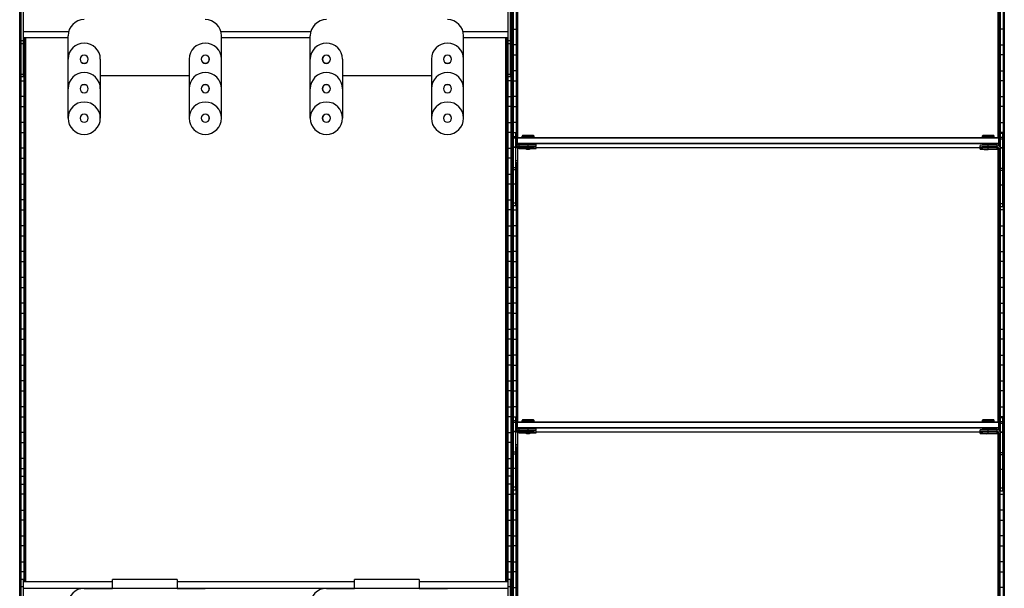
# Model space of a CAD drawing. Header units: millimetres. Extents: x -305 to 915, y -1202 to 1202.
# Tile 3 of 4: x -305 to 915, y -139 to 565. Entities that reach past the tile are written whole.
import ezdxf

# ---------------------------------------------------------------- set-up
doc = ezdxf.new("R2010")
doc.units = ezdxf.units.MM

msp = doc.modelspace()

# ---------------------------------------------------------------- linework, layer by layer
at = {"color": 7, "linetype": 'Continuous', "lineweight": 25}
for p, q in [((-304.9, -1200), (-304.9, 1200)), ((-304.5, 1199.7), (-304.5, -1199.7)), ((-303.7, 1198.8), (-303.7, -1198.8)), ((-303.4, 1198.5), (-303.4, -1198.5)), ((303.4, 1198.5), (303.4, -1198.5)), ((303.7, -1198.8), (303.7, 1198.8)), ((304.5, 1199.7), (304.5, -1199.7)), ((304.9, -1200), (304.9, 1200)), ((305.2, 1199.7), (305.2, -1199.7)), ((306, 1198.8), (306, -1198.8)), ((306.4, 1198.5), (306.4, -1198.5)), ((913.1, 1198.5), (913.1, -1198.5)), ((913.5, -1198.8), (913.5, 1198.8)), ((914.3, 1199.7), (914.3, -1199.7)), ((914.6, -1200), (914.6, 1200)), ((310.1, 1194.8), (310.1, 408.5)), ((310.5, 409.1), (310.5, 1194.4)), ((311.3, 1193.6), (311.3, 419)), ((311.6, 419.4), (311.6, 1193.2)), ((312.3, 419.5), (312.3, 1192.5)), ((907.2, 419.5), (907.2, 1192.5)), ((907.9, 419.4), (907.9, 1193.2)), ((908.2, 1193.6), (908.2, 419)), ((909, 408.1), (909, 1194.4)), ((909.4, 1194.8), (909.4, 407.5)), ((-303, 494.8), (-303, 576.2)), ((-300, 494.8), (-300, 576.2)), ((300, 494.8), (300, 576.2)), ((303, 494.8), (303, 576.2)), ((-303.4, 553.8), (-303, 553.8)), ((-300, 550.7), (-244.3, 550.7)), ((-55.7, 550.7), (55.7, 550.7)), ((244.3, 550.7), (300, 550.7)), ((303.4, 553.8), (303, 553.8)), ((306.4, 553.8), (310.1, 553.8)), ((913.1, 553.8), (909.4, 553.8)), ((-300, 539.3), (-303, 539.3)), ((-300, 543.2), (-245, 543.2)), ((-299.6, 543.2), (-299.6, -130.8)), ((-299.3, -130.8), (-299.3, 543.2)), ((-298.5, 543.2), (-298.5, -130.8)), ((-298.1, -130.8), (-298.1, 543.2)), ((-297.4, -130.8), (-297.4, 543.2)), ((-245, 443.4), (-245, 545.4)), ((-55, 443.4), (-55, 545.4)), ((-55, 543.2), (55, 543.2)), ((55, 443.4), (55, 545.4)), ((245, 443.4), (245, 545.4)), ((245, 543.2), (300, 543.2)), ((297.4, -130.8), (297.4, 543.2)), ((298.1, -130.8), (298.1, 543.2)), ((298.5, 543.2), (298.5, -130.8)), ((299.3, -130.8), (299.3, 543.2)), ((299.6, 543.2), (299.6, -130.8)), ((303, 539.3), (300, 539.3)), ((-303, 534.2), (-303.4, 534.2)), ((-300, 535.5), (-303, 535.5)), ((-299.6, 534.2), (-300, 534.2)), ((299.6, 534.2), (300, 534.2)), ((303, 535.5), (300, 535.5)), ((303, 534.2), (303.4, 534.2)), ((310.1, 534.2), (306.4, 534.2)), ((909.4, 534.2), (913.1, 534.2)), ((-303.4, 521.8), (-303, 521.8)), ((-300, 521.8), (-299.6, 521.8)), ((-205, 516.4), (-205, 443.4)), ((-95, 516.4), (-95, 443.4)), ((95, 516.4), (95, 443.4)), ((205, 516.4), (205, 443.4)), ((300, 521.8), (299.6, 521.8)), ((303.4, 521.8), (303, 521.8)), ((306.4, 521.8), (310.1, 521.8)), ((913.1, 521.8), (909.4, 521.8)), ((-303, 502.2), (-303.4, 502.2)), ((-299.6, 502.2), (-300, 502.2)), ((299.6, 502.2), (300, 502.2)), ((303, 502.2), (303.4, 502.2)), ((310.1, 502.2), (306.4, 502.2)), ((909.4, 502.2), (913.1, 502.2)), ((-303.4, 489.8), (-299.6, 489.8)), ((-300, 497.7), (-303, 497.7)), ((-300, 494.8), (-303, 494.8)), ((-205, 496.4), (-95, 496.4)), ((95, 496.4), (205, 496.4)), ((303.4, 489.8), (299.6, 489.8)), ((303, 497.7), (300, 497.7)), ((303, 494.8), (300, 494.8)), ((306.4, 489.8), (310.1, 489.8)), ((913.1, 489.8), (909.4, 489.8)), ((-299.6, 470.2), (-303.4, 470.2)), ((299.6, 470.2), (303.4, 470.2)), ((310.1, 470.2), (306.4, 470.2)), ((909.4, 470.2), (913.1, 470.2)), ((-303.4, 457.8), (-299.6, 457.8)), ((303.4, 457.8), (299.6, 457.8)), ((306.4, 457.8), (310.1, 457.8)), ((913.1, 457.8), (909.4, 457.8)), ((-299.6, 438.2), (-303.4, 438.2)), ((299.6, 438.2), (303.4, 438.2)), ((310.1, 438.2), (306.4, 438.2)), ((909.4, 438.2), (913.1, 438.2)), ((-303.4, 425.8), (-299.6, 425.8)), ((303.4, 425.8), (299.6, 425.8)), ((306.4, 425.8), (310.1, 425.8)), ((306.8, 334.8), (306.8, 425.8)), ((309.8, 420.5), (306.8, 420.5)), ((309.8, 418.6), (306.8, 418.6)), ((309.8, 334.8), (309.8, 425.8)), ((310.8, 418.5), (311.8, 419.5)), ((310.8, 418.5), (310.8, 409.5)), ((310.8, 418.5), (311.8, 418.5)), ((311.8, 410.3), (311.8, 419.5)), ((311.8, 419.5), (907.8, 419.5)), ((907.8, 418.5), (311.8, 418.5)), ((317.2, 421.1), (317.2, 419.7)), ((318, 421.9), (317.3, 421.1)), ((318, 419.7), (318, 419.5)), ((324.8, 419.8), (324.8, 422)), ((324.8, 419.8), (324.8, 419.5)), ((332.2, 421.1), (331.5, 421.9)), ((331.5, 419.5), (331.5, 419.7)), ((332.2, 419.7), (332.2, 421.1)), ((887.2, 421.1), (887.2, 419.7)), ((888, 421.9), (887.3, 421.1)), ((888, 419.7), (888, 419.5)), ((894.8, 419.8), (894.8, 422)), ((894.8, 419.8), (894.8, 419.5)), ((902.2, 421.1), (901.5, 421.9)), ((901.5, 419.5), (901.5, 419.7)), ((902.2, 419.7), (902.2, 421.1)), ((907.8, 409.3), (907.8, 419.5)), ((908.8, 418.5), (907.8, 419.5)), ((908.8, 418.5), (907.8, 418.5)), ((908.8, 418.5), (908.8, 408.5)), ((913.1, 425.8), (909.4, 425.8)), ((909.8, 333.8), (909.8, 424.8)), ((909.8, 424.8), (912.8, 424.8)), ((912.8, 419.5), (909.8, 419.5)), ((912.8, 417.6), (909.8, 417.6)), ((912.8, 333.8), (912.8, 424.8)), ((-299.6, 406.2), (-303.4, 406.2)), ((299.6, 406.2), (303.4, 406.2)), ((306.8, 406.2), (306.4, 406.2)), ((309.8, 407.6), (306.8, 407.6)), ((309.8, 407.1), (306.8, 407.1)), ((311.8, 406.8), (309.8, 406.8)), ((311.8, 411.5), (310.8, 412.5)), ((311.8, 412.5), (310.8, 412.5)), ((311.8, 412.5), (907.8, 412.5)), ((907.8, 411.5), (311.8, 411.5)), ((311.8, 406.8), (311.8, 387.9)), ((312.3, 67.5), (312.3, 405.3)), ((313.7, 408.5), (313.7, 410.8)), ((324.8, 410.8), (313.7, 410.8)), ((324.8, 408.8), (313.7, 408.8)), ((313.7, 408.5), (322.2, 408.5)), ((313.7, 405.9), (313.7, 408.2)), ((322.2, 408.2), (313.7, 408.2)), ((324.8, 406.2), (313.7, 406.2)), ((313.7, 405.9), (322.2, 405.9)), ((322.2, 408.7), (322.2, 408.2)), ((322.2, 406), (322.2, 405.5)), ((322.2, 408.2), (322.8, 407.7)), ((322.2, 405.5), (322.8, 405)), ((324.8, 408.8), (324.8, 410.8)), ((324.8, 407.7), (324.8, 408.7)), ((324.8, 406.2), (324.8, 407.6)), ((324.8, 405.1), (324.8, 406.1)), ((326.7, 407.7), (327.2, 408.2)), ((326.7, 405), (327.2, 405.5)), ((327.2, 408.2), (327.2, 408.7)), ((327.2, 405.5), (327.2, 406)), ((334.8, 408.7), (334.8, 410.7)), ((334.8, 406), (334.8, 408)), ((334.8, 407.2), (888, 407.2)), ((884.8, 407.7), (884.8, 409.7)), ((884.8, 405), (884.8, 407)), ((888, 410.7), (888, 409.8)), ((888, 407.5), (888, 407.2)), ((892.7, 407.7), (892.8, 407.7)), ((892.7, 405.1), (892.8, 405)), ((894.8, 407.8), (894.8, 410.8)), ((905.8, 409.8), (894.8, 409.8)), ((905.8, 407.8), (894.8, 407.8)), ((894.8, 407.7), (894.8, 407.7)), ((894.8, 407.6), (894.8, 407.6)), ((894.8, 407.5), (905.8, 407.5)), ((894.8, 405.2), (894.8, 407.5)), ((905.8, 407.2), (894.8, 407.2)), ((905.8, 405.2), (894.8, 405.2)), ((894.8, 405.1), (894.8, 405.1)), ((894.8, 405), (894.8, 405)), ((894.8, 404.9), (905.8, 404.9)), ((896.7, 407.7), (896.8, 407.7)), ((896.7, 405), (896.8, 405.1)), ((901.5, 409.8), (901.5, 410.7)), ((901.5, 407.2), (901.5, 407.5)), ((905.8, 407.5), (905.8, 409.8)), ((905.8, 404.9), (905.8, 407.2)), ((906.2, 407.2), (906.8, 407.2)), ((907.2, 67.5), (907.2, 404.3)), ((907.8, 412.5), (908.8, 412.5)), ((907.8, 411.5), (908.8, 412.5)), ((907.8, 405.8), (909.8, 405.8)), ((907.8, 405.8), (907.8, 386.9)), ((909.7, 406.2), (909.8, 406.2)), ((912.8, 406.6), (909.8, 406.6)), ((912.8, 406.1), (909.8, 406.1)), ((912.8, 406.2), (913.1, 406.2)), ((-303.4, 393.8), (-299.6, 393.8)), ((303.4, 393.8), (299.6, 393.8)), ((306.4, 393.8), (306.8, 393.8)), ((311.8, 390.8), (309.8, 390.8)), ((311.8, 390.5), (309.8, 390.5)), ((913.1, 393.8), (912.8, 393.8)), ((309.8, 382.1), (306.8, 382.1)), ((309.8, 379.5), (306.8, 379.5)), ((311.8, 388.2), (309.8, 388.2)), ((311.8, 387.9), (309.8, 387.9)), ((310.1, 387.9), (310.1, 56.5)), ((310.5, 57.1), (310.5, 387.9)), ((311.3, 387.9), (311.3, 67)), ((311.6, 67.4), (311.6, 387.9)), ((907.8, 389.8), (909.8, 389.8)), ((907.8, 389.5), (909.8, 389.5)), ((907.8, 387.2), (909.8, 387.2)), ((907.8, 386.9), (909.8, 386.9)), ((907.9, 67.4), (907.9, 386.9)), ((908.2, 386.9), (908.2, 67)), ((909, 56.1), (909, 386.9)), ((909.4, 386.9), (909.4, 55.5)), ((912.8, 381.1), (909.8, 381.1)), ((912.8, 378.5), (909.8, 378.5)), ((-299.6, 374.2), (-303.4, 374.2)), ((299.6, 374.2), (303.4, 374.2)), ((306.8, 374.2), (306.4, 374.2)), ((310.1, 374.2), (309.8, 374.2)), ((909.4, 374.2), (909.8, 374.2)), ((912.8, 374.2), (913.1, 374.2)), ((-303.4, 361.8), (-299.6, 361.8)), ((303.4, 361.8), (299.6, 361.8)), ((306.4, 361.8), (306.8, 361.8)), ((309.8, 361.6), (306.8, 361.6)), ((309.8, 361.8), (310.1, 361.8)), ((909.8, 361.8), (909.4, 361.8)), ((912.8, 360.6), (909.8, 360.6)), ((913.1, 361.8), (912.8, 361.8)), ((-299.6, 342.2), (-303.4, 342.2)), ((299.6, 342.2), (303.4, 342.2)), ((306.8, 342.2), (306.4, 342.2)), ((310.1, 342.2), (309.8, 342.2)), ((909.4, 342.2), (909.8, 342.2)), ((912.8, 342.2), (913.1, 342.2)), ((-303.4, 329.8), (-299.6, 329.8)), ((303.4, 329.8), (299.6, 329.8)), ((306.4, 329.8), (310.1, 329.8)), ((309.8, 338.4), (306.8, 338.4)), ((309.8, 334.8), (306.8, 334.8)), ((913.1, 329.8), (909.4, 329.8)), ((912.8, 337.4), (909.8, 337.4)), ((912.8, 333.8), (909.8, 333.8)), ((-299.6, 310.2), (-303.4, 310.2)), ((299.6, 310.2), (303.4, 310.2)), ((310.1, 310.2), (306.4, 310.2)), ((909.4, 310.2), (913.1, 310.2)), ((-303.4, 297.8), (-299.6, 297.8)), ((303.4, 297.8), (299.6, 297.8)), ((306.4, 297.8), (310.1, 297.8)), ((913.1, 297.8), (909.4, 297.8)), ((-299.6, 278.2), (-303.4, 278.2)), ((299.6, 278.2), (303.4, 278.2)), ((310.1, 278.2), (306.4, 278.2)), ((909.4, 278.2), (913.1, 278.2)), ((-303.4, 265.8), (-299.6, 265.8)), ((303.4, 265.8), (299.6, 265.8)), ((306.4, 265.8), (310.1, 265.8)), ((913.1, 265.8), (909.4, 265.8)), ((-299.6, 246.2), (-303.4, 246.2)), ((299.6, 246.2), (303.4, 246.2)), ((310.1, 246.2), (306.4, 246.2)), ((909.4, 246.2), (913.1, 246.2)), ((-303.4, 233.8), (-299.6, 233.8)), ((303.4, 233.8), (299.6, 233.8)), ((306.4, 233.8), (310.1, 233.8)), ((913.1, 233.8), (909.4, 233.8)), ((-299.6, 214.2), (-303.4, 214.2)), ((299.6, 214.2), (303.4, 214.2)), ((310.1, 214.2), (306.4, 214.2)), ((909.4, 214.2), (913.1, 214.2)), ((-303.4, 201.8), (-299.6, 201.8)), ((303.4, 201.8), (299.6, 201.8)), ((306.4, 201.8), (310.1, 201.8)), ((913.1, 201.8), (909.4, 201.8)), ((-299.6, 182.2), (-303.4, 182.2)), ((299.6, 182.2), (303.4, 182.2)), ((310.1, 182.2), (306.4, 182.2)), ((909.4, 182.2), (913.1, 182.2)), ((-303.4, 169.8), (-299.6, 169.8)), ((303.4, 169.8), (299.6, 169.8)), ((306.4, 169.8), (310.1, 169.8)), ((913.1, 169.8), (909.4, 169.8)), ((-299.6, 150.2), (-303.4, 150.2)), ((299.6, 150.2), (303.4, 150.2)), ((310.1, 150.2), (306.4, 150.2)), ((909.4, 150.2), (913.1, 150.2)), ((-303.4, 137.8), (-299.6, 137.8)), ((303.4, 137.8), (299.6, 137.8)), ((306.4, 137.8), (310.1, 137.8)), ((913.1, 137.8), (909.4, 137.8)), ((-299.6, 118.2), (-303.4, 118.2)), ((299.6, 118.2), (303.4, 118.2)), ((310.1, 118.2), (306.4, 118.2)), ((909.4, 118.2), (913.1, 118.2)), ((-303.4, 105.8), (-299.6, 105.8)), ((303.4, 105.8), (299.6, 105.8)), ((306.4, 105.8), (310.1, 105.8)), ((913.1, 105.8), (909.4, 105.8)), ((-299.6, 86.2), (-303.4, 86.2)), ((299.6, 86.2), (303.4, 86.2)), ((310.1, 86.2), (306.4, 86.2)), ((909.4, 86.2), (913.1, 86.2)), ((-303.4, 73.8), (-299.6, 73.8)), ((303.4, 73.8), (299.6, 73.8)), ((306.4, 73.8), (310.1, 73.8)), ((306.8, -17.2), (306.8, 73.8)), ((309.8, -17.2), (309.8, 73.8)), ((913.1, 73.8), (909.4, 73.8)), ((309.8, 68.5), (306.8, 68.5)), ((309.8, 66.6), (306.8, 66.6)), ((310.8, 66.5), (311.8, 67.5)), ((310.8, 66.5), (310.8, 57.5)), ((310.8, 66.5), (311.8, 66.5)), ((311.8, 58.3), (311.8, 67.5)), ((311.8, 67.5), (907.8, 67.5)), ((907.8, 66.5), (311.8, 66.5)), ((317.2, 69.1), (317.2, 67.7)), ((318, 69.9), (317.3, 69.1)), ((318, 67.7), (318, 67.5)), ((324.8, 67.8), (324.8, 70)), ((324.8, 67.8), (324.8, 67.5)), ((332.2, 69.1), (331.5, 69.9)), ((331.5, 67.5), (331.5, 67.7)), ((332.2, 67.7), (332.2, 69.1)), ((887.2, 69.1), (887.2, 67.7)), ((888, 69.9), (887.3, 69.1)), ((888, 67.7), (888, 67.5)), ((894.8, 67.8), (894.8, 70)), ((894.8, 67.8), (894.8, 67.5)), ((902.2, 69.1), (901.5, 69.9)), ((901.5, 67.5), (901.5, 67.7)), ((902.2, 67.7), (902.2, 69.1)), ((907.8, 57.3), (907.8, 67.5)), ((908.8, 66.5), (907.8, 67.5)), ((908.8, 66.5), (907.8, 66.5)), ((908.8, 66.5), (908.8, 56.5)), ((909.8, -18.2), (909.8, 72.8)), ((909.8, 72.8), (912.8, 72.8)), ((912.8, 67.5), (909.8, 67.5)), ((912.8, 65.6), (909.8, 65.6)), ((912.8, -18.2), (912.8, 72.8)), ((-299.6, 54.2), (-303.4, 54.2)), ((299.6, 54.2), (303.4, 54.2)), ((306.8, 54.2), (306.4, 54.2)), ((309.8, 55.6), (306.8, 55.6)), ((309.8, 55.1), (306.8, 55.1)), ((311.8, 54.8), (309.8, 54.8)), ((311.8, 59.5), (310.8, 60.5)), ((311.8, 60.5), (310.8, 60.5)), ((311.8, 60.5), (907.8, 60.5)), ((907.8, 59.5), (311.8, 59.5)), ((311.8, 54.8), (311.8, 35.9)), ((312.3, -284.5), (312.3, 53.3)), ((313.7, 56.5), (313.7, 58.8)), ((324.8, 58.8), (313.7, 58.8)), ((324.8, 56.8), (313.7, 56.8)), ((313.7, 56.5), (322.2, 56.5)), ((313.7, 53.9), (313.7, 56.2)), ((322.2, 56.2), (313.7, 56.2)), ((324.8, 54.2), (313.7, 54.2)), ((313.7, 53.9), (322.2, 53.9)), ((322.2, 56.7), (322.2, 56.2)), ((322.2, 54), (322.2, 53.5)), ((322.2, 56.2), (322.8, 55.7)), ((322.2, 53.5), (322.8, 53)), ((324.8, 56.8), (324.8, 58.8)), ((324.8, 55.7), (324.8, 56.7)), ((324.8, 54.2), (324.8, 55.6)), ((324.8, 53.1), (324.8, 54.1)), ((326.7, 55.7), (327.2, 56.2)), ((326.7, 53), (327.2, 53.5)), ((327.2, 56.2), (327.2, 56.7)), ((327.2, 53.5), (327.2, 54)), ((334.8, 56.7), (334.8, 58.7)), ((334.8, 54), (334.8, 56)), ((334.8, 55.2), (888, 55.2)), ((884.8, 55.7), (884.8, 57.7)), ((884.8, 53), (884.8, 55)), ((888, 58.7), (888, 57.8)), ((888, 55.5), (888, 55.2)), ((892.7, 55.7), (892.8, 55.7)), ((892.7, 53.1), (892.8, 53)), ((894.8, 55.8), (894.8, 58.8)), ((905.8, 57.8), (894.8, 57.8)), ((905.8, 55.8), (894.8, 55.8)), ((894.8, 55.7), (894.8, 55.7)), ((894.8, 55.6), (894.8, 55.6)), ((894.8, 53.2), (894.8, 55.5)), ((894.8, 55.5), (905.8, 55.5)), ((905.8, 55.2), (894.8, 55.2)), ((905.8, 53.2), (894.8, 53.2)), ((894.8, 53.1), (894.8, 53.1)), ((894.8, 53), (894.8, 53)), ((894.8, 52.9), (905.8, 52.9)), ((896.7, 55.7), (896.8, 55.7)), ((896.7, 53), (896.8, 53.1)), ((901.5, 57.8), (901.5, 58.7)), ((901.5, 55.2), (901.5, 55.5)), ((905.8, 55.5), (905.8, 57.8)), ((905.8, 52.9), (905.8, 55.2)), ((906.2, 55.2), (906.8, 55.2)), ((907.2, -284.5), (907.2, 52.3)), ((907.8, 60.5), (908.8, 60.5)), ((907.8, 59.5), (908.8, 60.5)), ((907.8, 53.8), (907.8, 34.9)), ((907.8, 53.8), (909.8, 53.8)), ((909.7, 54.2), (909.8, 54.2)), ((912.8, 54.6), (909.8, 54.6)), ((912.8, 54.1), (909.8, 54.1)), ((912.8, 54.2), (913.1, 54.2)), ((-303.4, 41.8), (-299.6, 41.8)), ((303.4, 41.8), (299.6, 41.8)), ((306.4, 41.8), (306.8, 41.8)), ((311.8, 38.8), (309.8, 38.8)), ((311.8, 38.5), (309.8, 38.5)), ((907.8, 37.8), (909.8, 37.8)), ((907.8, 37.5), (909.8, 37.5)), ((913.1, 41.8), (912.8, 41.8)), ((309.8, 30.1), (306.8, 30.1)), ((309.8, 27.5), (306.8, 27.5)), ((311.8, 36.2), (309.8, 36.2)), ((311.8, 35.9), (309.8, 35.9)), ((310.1, -295.5), (310.1, 35.9)), ((310.5, 35.9), (310.5, -294.9)), ((311.3, -285), (311.3, 35.9)), ((311.6, 35.9), (311.6, -284.6)), ((907.8, 35.2), (909.8, 35.2)), ((907.8, 34.9), (909.8, 34.9)), ((907.9, 34.9), (907.9, -284.6)), ((908.2, -285), (908.2, 34.9)), ((909, 34.9), (909, -295.9)), ((909.4, -296.5), (909.4, 34.9)), ((912.8, 29.1), (909.8, 29.1)), ((912.8, 26.5), (909.8, 26.5)), ((-299.6, 22.2), (-303.4, 22.2)), ((299.6, 22.2), (303.4, 22.2)), ((306.8, 22.2), (306.4, 22.2)), ((310.1, 22.2), (309.8, 22.2)), ((909.4, 22.2), (909.8, 22.2)), ((912.8, 22.2), (913.1, 22.2)), ((-304.9, 0), (-297.4, 0)), ((-303.4, 9.8), (-299.6, 9.8)), ((306.8, 0), (297.4, 0)), ((303.4, 9.8), (299.6, 9.8)), ((306.4, 9.8), (306.8, 9.8)), ((309.8, 9.6), (306.8, 9.6)), ((309.8, 9.8), (310.1, 9.8)), ((309.8, 0), (312.3, 0)), ((909.8, 0), (907.2, 0)), ((909.8, 9.8), (909.4, 9.8)), ((912.8, 8.6), (909.8, 8.6)), ((913.1, 9.8), (912.8, 9.8)), ((914.6, 0), (912.8, 0)), ((-303.4, -9.8), (-299.6, -9.8)), ((303.4, -9.8), (299.6, -9.8)), ((306.4, -9.8), (306.8, -9.8)), ((309.8, -9.8), (310.1, -9.8)), ((909.8, -9.8), (909.4, -9.8)), ((913.1, -9.8), (912.8, -9.8)), ((-299.6, -22.2), (-303.4, -22.2)), ((299.6, -22.2), (303.4, -22.2)), ((310.1, -22.2), (306.4, -22.2)), ((309.8, -13.6), (306.8, -13.6)), ((309.8, -17.2), (306.8, -17.2)), ((909.4, -22.2), (913.1, -22.2)), ((912.8, -14.6), (909.8, -14.6)), ((912.8, -18.2), (909.8, -18.2)), ((-303.4, -41.8), (-299.6, -41.8)), ((303.4, -41.8), (299.6, -41.8)), ((306.4, -41.8), (310.1, -41.8)), ((913.1, -41.8), (909.4, -41.8)), ((-299.6, -54.2), (-303.4, -54.2)), ((299.6, -54.2), (303.4, -54.2)), ((310.1, -54.2), (306.4, -54.2)), ((909.4, -54.2), (913.1, -54.2)), ((-303.4, -73.8), (-299.6, -73.8)), ((303.4, -73.8), (299.6, -73.8)), ((306.4, -73.8), (310.1, -73.8)), ((913.1, -73.8), (909.4, -73.8)), ((-299.6, -86.2), (-303.4, -86.2)), ((299.6, -86.2), (303.4, -86.2)), ((310.1, -86.2), (306.4, -86.2)), ((909.4, -86.2), (913.1, -86.2)), ((-303.4, -105.8), (-299.6, -105.8)), ((303.4, -105.8), (299.6, -105.8)), ((306.4, -105.8), (310.1, -105.8)), ((913.1, -105.8), (909.4, -105.8)), ((-299.6, -118.2), (-303.4, -118.2)), ((299.6, -118.2), (303.4, -118.2)), ((310.1, -118.2), (306.4, -118.2)), ((909.4, -118.2), (913.1, -118.2)), ((-303, -209.2), (-303, -127.8)), ((-300, -127.8), (-303, -127.8)), ((-300, -209.2), (-300, -127.8)), ((-190, -130.8), (-300, -130.8)), ((-110, -127.7), (-190, -127.7)), ((-190, -138.7), (-190, -127.7)), ((-110, -127.7), (-110, -138.7)), ((110, -130.8), (-110, -130.8)), ((190, -127.7), (110, -127.7)), ((110, -138.7), (110, -127.7)), ((190, -127.7), (190, -138.7)), ((300, -130.8), (190, -130.8)), ((303, -127.8), (300, -127.8)), ((300, -209.2), (300, -127.8)), ((303, -209.2), (303, -127.8)), ((-303.4, -137.8), (-303, -137.8)), ((-300, -136.8), (-303, -136.8)), ((-300, -138.3), (300, -138.3)), ((-225, -138.7), (-190, -138.7)), ((-110, -138.7), (-75, -138.7)), ((75, -138.7), (110, -138.7)), ((190, -138.7), (225, -138.7)), ((303, -136.8), (300, -136.8)), ((303.4, -137.8), (303, -137.8)), ((306.4, -137.8), (310.1, -137.8)), ((913.1, -137.8), (909.4, -137.8))]:
    msp.add_line(p, q, dxfattribs=at)
at = {"color": 7, "linetype": 'Continuous', "lineweight": 25, "flags": 128}
for points in [[(318, 419.6), (318, 419.6), (317.4, 419.6), (317.2, 419.7), (317.4, 419.7), (318, 419.7), (318.9, 419.7), (320.1, 419.8), (321.5, 419.8), (323.1, 419.8), (324.8, 419.8)], [(324.8, 419.8), (326.4, 419.8), (328, 419.8), (329.4, 419.8), (330.6, 419.7), (331.5, 419.7), (332.1, 419.7), (332.2, 419.7), (332.1, 419.6), (331.5, 419.6), (331.5, 419.6)], [(887.7, 419.6), (887.4, 419.6), (887.2, 419.7), (887.4, 419.7), (888, 419.7), (888.9, 419.7), (890.1, 419.8), (891.5, 419.8), (893.1, 419.8), (894.8, 419.8)], [(888, 419.6), (888, 419.6), (887.8, 419.6)], [(894.8, 419.8), (896.4, 419.8), (898, 419.8), (899.4, 419.8), (900.6, 419.7), (901.5, 419.7), (902.1, 419.7), (902.2, 419.7), (902.1, 419.6), (901.5, 419.6), (901.5, 419.6)], [(313.7, 408.2), (313, 408.1), (312.4, 408)], [(324.8, 407.7), (324, 407.7), (323.3, 407.7), (322.9, 407.7), (322.8, 407.7), (322.9, 407.6), (323.3, 407.6), (324, 407.6), (324.8, 407.6)], [(324.8, 405.1), (324, 405.1), (323.3, 405.1), (322.9, 405.1), (322.8, 405), (322.9, 405), (323.3, 405), (324, 405), (324.8, 405)], [(324.8, 407.6), (325.5, 407.6), (326.2, 407.6), (326.6, 407.6), (326.7, 407.7), (326.6, 407.7), (326.2, 407.7), (325.5, 407.7), (324.8, 407.7)], [(324.8, 405.6), (325.7, 405.6), (326.5, 405.6), (327.1, 405.6), (327.2, 405.5), (327.2, 405.5)], [(324.8, 405), (325.5, 405), (326.2, 405), (326.6, 405), (326.7, 405), (326.6, 405.1), (326.2, 405.1), (325.5, 405.1), (324.8, 405.1)], [(894.8, 407.6), (893.9, 407.6), (893.2, 407.6), (892.7, 407.6), (892.5, 407.7), (892.7, 407.7), (893.2, 407.7), (893.9, 407.7), (894.8, 407.7)], [(894.8, 405), (893.9, 405), (893.2, 405), (892.7, 405), (892.5, 405), (892.7, 405.1), (893.2, 405.1), (893.9, 405.1), (894.8, 405.1)], [(894.8, 407.7), (894, 407.7), (893.3, 407.7), (892.9, 407.7), (892.8, 407.7), (892.9, 407.6), (893.3, 407.6), (894, 407.6), (894.8, 407.6)], [(894.8, 405.1), (894, 405.1), (893.3, 405.1), (892.9, 405.1), (892.8, 405), (892.9, 405), (893.3, 405), (894, 405), (894.8, 405)], [(894.8, 407.6), (895.5, 407.6), (896.2, 407.6), (896.6, 407.6), (896.7, 407.7), (896.6, 407.7), (896.2, 407.7), (895.5, 407.7), (894.8, 407.7)], [(894.8, 407.7), (895.6, 407.7), (896.3, 407.7), (896.8, 407.7), (897, 407.7), (896.8, 407.6), (896.3, 407.6), (895.6, 407.6), (894.8, 407.6)], [(894.8, 405), (895.5, 405), (896.2, 405), (896.6, 405), (896.7, 405), (896.6, 405.1), (896.2, 405.1), (895.5, 405.1), (894.8, 405.1)], [(894.8, 405.1), (895.6, 405.1), (896.3, 405.1), (896.8, 405.1), (897, 405), (896.8, 405), (896.3, 405), (895.6, 405), (894.8, 405)], [(907.1, 407), (906.5, 407.1), (905.8, 407.2)], [(318, 67.6), (318, 67.6), (317.4, 67.6), (317.2, 67.7), (317.4, 67.7), (318, 67.7), (318.9, 67.7), (320.1, 67.8), (321.5, 67.8), (323.1, 67.8), (324.8, 67.8)], [(324.8, 67.8), (326.4, 67.8), (328, 67.8), (329.4, 67.8), (330.6, 67.7), (331.5, 67.7), (332.1, 67.7), (332.2, 67.7), (332.1, 67.6), (331.5, 67.6), (331.5, 67.6)], [(888, 67.6), (888, 67.6), (887.4, 67.6), (887.2, 67.7), (887.4, 67.7), (888, 67.7), (888.9, 67.7), (890.1, 67.8), (891.5, 67.8), (893.1, 67.8), (894.8, 67.8)], [(894.8, 67.8), (896.4, 67.8), (898, 67.8), (899.4, 67.8), (900.6, 67.7), (901.5, 67.7), (902.1, 67.7), (902.2, 67.7), (902.1, 67.6), (901.5, 67.6), (901.5, 67.6)], [(313.7, 56.2), (313, 56.1), (312.4, 56)], [(322.2, 56.2), (322.2, 56.2), (322.4, 56.2), (323, 56.2), (323.8, 56.2), (324.8, 56.2)], [(324.8, 55.7), (324, 55.7), (323.3, 55.7), (322.9, 55.7), (322.8, 55.7), (322.9, 55.6), (323.3, 55.6), (324, 55.6), (324.8, 55.6)], [(324.8, 53.1), (324, 53.1), (323.3, 53.1), (322.9, 53.1), (322.8, 53), (322.9, 53), (323.3, 53), (324, 53), (324.8, 53)], [(324.8, 56.2), (325.7, 56.2), (326.5, 56.2), (327.1, 56.2), (327.2, 56.2), (327.2, 56.2)], [(324.8, 55.6), (325.5, 55.6), (326.2, 55.6), (326.6, 55.6), (326.7, 55.7), (326.6, 55.7), (326.2, 55.7), (325.5, 55.7), (324.8, 55.7)], [(324.8, 53), (325.5, 53), (326.2, 53), (326.6, 53), (326.7, 53), (326.6, 53.1), (326.2, 53.1), (325.5, 53.1), (324.8, 53.1)], [(894.8, 55.6), (893.9, 55.6), (893.2, 55.6), (892.7, 55.6), (892.5, 55.7), (892.7, 55.7), (893.2, 55.7), (893.9, 55.7), (894.8, 55.7)], [(894.8, 53), (893.9, 53), (893.2, 53), (892.7, 53), (892.5, 53), (892.7, 53.1), (893.2, 53.1), (893.9, 53.1), (894.8, 53.1)], [(894.8, 55.7), (894, 55.7), (893.3, 55.7), (892.9, 55.7), (892.8, 55.7), (892.9, 55.6), (893.3, 55.6), (894, 55.6), (894.8, 55.6)], [(894.8, 53.1), (894, 53.1), (893.3, 53.1), (892.9, 53.1), (892.8, 53), (892.9, 53), (893.3, 53), (894, 53), (894.8, 53)], [(894.8, 55.6), (895.5, 55.6), (896.2, 55.6), (896.6, 55.6), (896.7, 55.7), (896.6, 55.7), (896.2, 55.7), (895.5, 55.7), (894.8, 55.7)], [(894.8, 55.7), (895.6, 55.7), (896.3, 55.7), (896.8, 55.7), (897, 55.7), (896.8, 55.6), (896.3, 55.6), (895.6, 55.6), (894.8, 55.6)], [(894.8, 53), (895.5, 53), (896.2, 53), (896.6, 53), (896.7, 53), (896.6, 53.1), (896.2, 53.1), (895.5, 53.1), (894.8, 53.1)], [(894.8, 53.1), (895.6, 53.1), (896.3, 53.1), (896.8, 53.1), (897, 53), (896.8, 53), (896.3, 53), (895.6, 53), (894.8, 53)], [(907.1, 55), (906.5, 55.1), (905.8, 55.2)]]:
    msp.add_lwpolyline(points, dxfattribs=at)
at = {"color": 7, "linetype": 'Continuous', "lineweight": 25}
for centre, radius, start, end in [((-225, 545.4), 20, 90, 180), ((-75, 545.4), 20, 0, 90), ((75, 545.4), 20, 90, 180), ((225, 545.4), 20, 0, 90), ((-225, 516.4), 20, 0, 180), ((-75, 516.4), 20, 0, 180), ((75, 516.4), 20, 0, 180), ((225, 516.4), 20, 0, 180), ((-225, 516.4), 5.1, 0, 180), ((-225, 516.4), 5.05, 0, 180), ((-225, 516.4), 5.1, 180, 0), ((-225, 516.4), 5.05, 180, 0), ((-225, 516.4), 5, 0, 180), ((-225, 516.4), 5, 180, 0), ((-75, 516.4), 5.1, 0, 180), ((-75, 516.4), 5.1, 180, 0), ((-75, 516.4), 5, 0, 180), ((-75, 516.4), 5.05, 0, 180), ((-75, 516.4), 5, 180, 0), ((-75, 516.4), 5.05, 180, 0), ((75, 516.4), 5.1, 0, 180), ((75, 516.4), 5.1, 180, 0), ((75, 516.4), 5, 0, 180), ((75, 516.4), 5.05, 0, 180), ((75, 516.4), 5, 180, 0), ((75, 516.4), 5.05, 180, 0), ((225, 516.4), 5.1, 0, 180), ((225, 516.4), 5.05, 0, 180), ((225, 516.4), 5.1, 180, 0), ((225, 516.4), 5.05, 180, 0), ((225, 516.4), 5, 0, 180), ((225, 516.4), 5, 180, 0), ((-225, 479.9), 20, 0, 180), ((-75, 479.9), 20, 0, 180), ((75, 479.9), 20, 0, 180), ((225, 479.9), 20, 0, 180), ((-225, 479.9), 5.1, 0, 180), ((-225, 479.9), 5.1, 180, 0), ((-225, 479.9), 5, 0, 180), ((-225, 479.9), 5, 180, 0), ((-75, 479.9), 5.1, 0, 180), ((-75, 479.9), 5.1, 180, 0), ((-75, 479.9), 5, 0, 180), ((-75, 479.9), 5, 180, 0), ((75, 479.9), 5.1, 0, 180), ((75, 479.9), 5.1, 180, 0), ((75, 479.9), 5, 0, 180), ((75, 479.9), 5, 180, 0), ((225, 479.9), 5.1, 0, 180), ((225, 479.9), 5.1, 180, 0), ((225, 479.9), 5, 0, 180), ((225, 479.9), 5, 180, 0), ((-225, 443.4), 20, 0, 180), ((-75, 443.4), 20, 0, 180), ((75, 443.4), 20, 0, 180), ((225, 443.4), 20, 0, 180), ((-225, 443.4), 20, 180, 0), ((-225, 443.4), 5.1, 0, 180), ((-225, 443.4), 5.1, 180, 0), ((-225, 443.4), 5, 0, 180), ((-225, 443.4), 5, 180, 0), ((-75, 443.4), 20, 180, 0), ((-75, 443.4), 5.1, 0, 180), ((-75, 443.4), 5.1, 180, 0), ((-75, 443.4), 5, 0, 180), ((-75, 443.4), 5, 180, 0), ((75, 443.4), 20, 180, 0), ((75, 443.4), 5.1, 0, 180), ((75, 443.4), 5.1, 180, 0), ((75, 443.4), 5, 0, 180), ((75, 443.4), 5, 180, 0), ((225, 443.4), 20, 180, 0), ((225, 443.4), 5.1, 0, 180), ((225, 443.4), 5.1, 180, 0), ((225, 443.4), 5, 0, 180), ((225, 443.4), 5, 180, 0), ((323.2, 297.8), 123.4, 89.2585, 92.7412), ((323.2, 314.7), 107.3, 89.1797, 92.7854), ((323.2, 315.4), 104.4, 89.1473, 92.8524), ((326.8, 345.4), 76.6, 86.4932, 91.5417), ((326.9, 329.6), 91.7, 86.6554, 91.3449), ((326.8, 345.8), 74, 86.3875, 91.6128), ((893.2, 297.8), 123.4, 89.2585, 92.7412), ((893.2, 314.7), 107.3, 89.1797, 92.7854), ((893.2, 315.4), 104.4, 89.1473, 92.8524), ((896.8, 345.4), 76.6, 86.4932, 91.5417), ((896.9, 329.6), 91.7, 86.6554, 91.3449), ((896.8, 345.8), 74, 86.3875, 91.6128), ((313.7, 406.8), 4, 89.9956, 179.9956), ((313.7, 406.8), 2, 89.9956, 179.9956), ((313.7, 406.5), 2, 89.9956, 179.9956), ((313.7, 404.2), 2, 89.9956, 179.9956), ((313.7, 403.9), 2, 89.9956, 179.9956), ((324.1, 372.4), 35.8, 89.0014, 92.9983), ((324.1, 369.7), 35.8, 89.0014, 92.9983), ((327.2, 265.5), 143.4, 87.0017, 90.9986), ((325.4, 372.4), 35.8, 87.0017, 90.9986), ((327.2, 262.8), 143.4, 87.0017, 90.9986), ((327.2, 267.5), 143.4, 87.0017, 90.9986), ((329.1, 322.2), 86, 86.2109, 91.2077), ((328.3, 526.3), 117.9, 269.4668, 273.1146), ((328.3, 523.7), 117.9, 269.4668, 273.1146), ((892.3, 264.5), 143.4, 89.0014, 92.9983), ((892.3, 263.8), 143.4, 89.0014, 92.9983), ((892.3, 261.8), 143.4, 89.0014, 92.9983), ((892.3, 266.5), 143.4, 89.0014, 92.9983), ((892.3, 550.9), 143.4, 267.0017, 270.9986), ((892.3, 548.2), 143.4, 267.0017, 270.9986), ((893.2, 306.4), 104.4, 89.1473, 92.8524), ((896.8, 336.8), 74, 86.3875, 91.6128), ((905.8, 405.8), 4, 0.0044, 90.0044), ((905.8, 405.8), 2, 0.0044, 90.0044), ((905.8, 405.5), 2, 0.0044, 90.0044), ((905.8, 403.2), 2, 0.0044, 90.0044), ((905.8, 402.9), 2, 0.0044, 90.0044), ((323.2, -54.2), 123.4, 89.2585, 92.7412), ((323.2, -37.3), 107.3, 89.1797, 92.7854), ((323.2, -36.6), 104.4, 89.1473, 92.8524), ((326.8, -6.6), 76.6, 86.4932, 91.5417), ((326.9, -22.4), 91.7, 86.6554, 91.3449), ((326.8, -6.2), 74, 86.3875, 91.6128), ((893.2, -54.2), 123.4, 89.2585, 92.7412), ((893.2, -37.3), 107.3, 89.1797, 92.7854), ((893.2, -36.6), 104.4, 89.1473, 92.8524), ((896.8, -6.6), 76.6, 86.4932, 91.5417), ((896.9, -22.4), 91.7, 86.6554, 91.3449), ((896.8, -6.2), 74, 86.3875, 91.6128), ((313.7, 54.8), 4, 89.9956, 179.9956), ((313.7, 54.8), 2, 89.9956, 179.9956), ((313.7, 54.5), 2, 89.9956, 179.9956), ((313.7, 52.2), 2, 89.9956, 179.9956), ((313.7, 51.9), 2, 89.9956, 179.9956), ((324.1, 17.7), 35.8, 89.0014, 92.9983), ((327.2, -86.5), 143.4, 87.0017, 90.9986), ((327.2, -89.2), 143.4, 87.0017, 90.9986), ((327.2, -84.5), 143.4, 87.0017, 90.9986), ((325.4, 17.7), 35.8, 87.0017, 90.9986), ((329.1, -29.8), 86, 86.2109, 91.2077), ((328.3, 174.3), 117.9, 269.4668, 273.1146), ((328.3, 171.7), 117.9, 269.4668, 273.1146), ((892.3, -87.5), 143.4, 89.0014, 92.9983), ((892.3, -90.2), 143.4, 89.0014, 92.9983), ((892.3, -85.5), 143.4, 89.0014, 92.9983), ((892.3, 198.9), 143.4, 267.0017, 270.9986), ((892.3, -88.2), 143.4, 89.0014, 92.9983), ((892.3, 196.2), 143.4, 267.0017, 270.9986), ((893.2, -45.6), 104.4, 89.1473, 92.8524), ((896.8, -15.2), 74, 86.3875, 91.6128), ((905.8, 53.8), 4, 0.0044, 90.0044), ((905.8, 53.8), 2, 0.0044, 90.0044), ((905.8, 53.5), 2, 0.0044, 90.0044), ((905.8, 51.2), 2, 0.0044, 90.0044), ((905.8, 50.9), 2, 0.0044, 90.0044), ((-225, -158.7), 20, 90, 180), ((75, -158.7), 20, 90, 180)]:
    msp.add_arc(centre, radius, start, end, dxfattribs=at)

doc.saveas('drawing.dxf')
